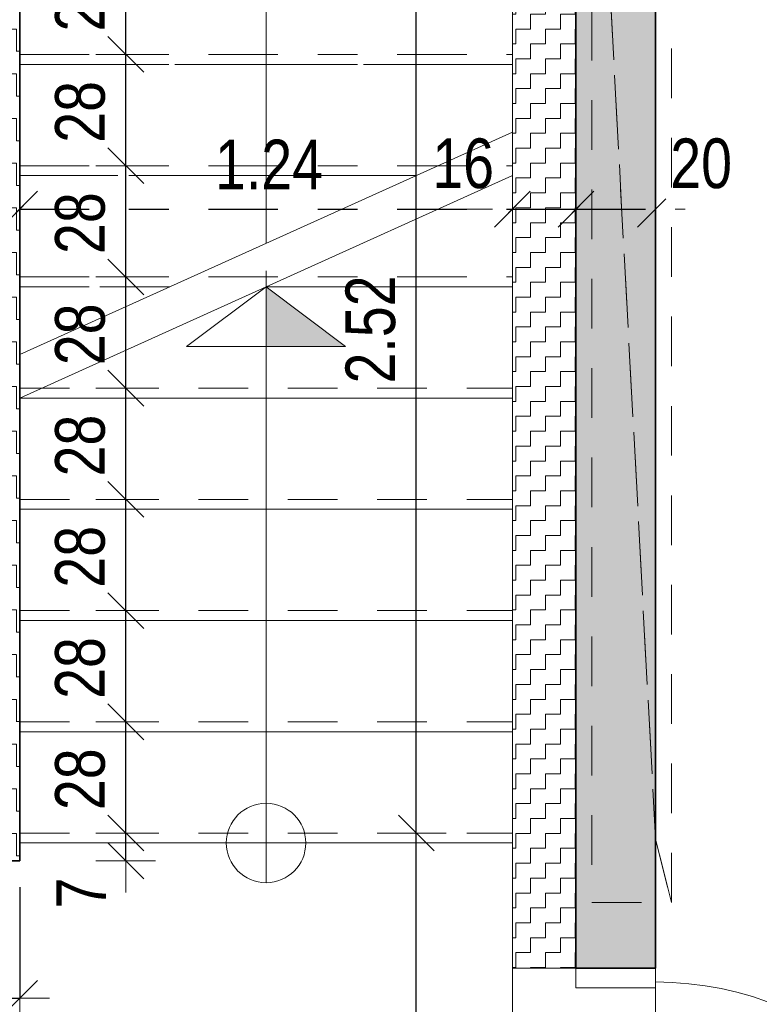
# Model space of a CAD drawing. Header units: metres. Extents: x -75 to 65, y -68 to 92.
# Tile 23 of 32: x 13.45 to 15.31, y 7.33 to 9.81. Entities that reach past the tile are written whole.
import ezdxf

# ---------------------------------------------------------------- set-up
doc = ezdxf.new("R2010")
doc.units = ezdxf.units.M
doc.header["$PDMODE"] = 65
for name, pattern in [('AUSGEZOGEN', [0]), ('STRICHLINIE_S4', [0.275, 0.175, -0.05, 0, -0.05]), ('VERDECKT2_S2', [0.165, 0.125, -0.04])]:
    doc.linetypes.add(name, pattern=pattern)
for name, color, linetype in [('XR$1$010 Aussenwände', 7, 'AUSGEZOGEN'), ('XR$1$010 Aussenwände Bauteilschraffuren', 7, 'AUSGEZOGEN'), ('XR$1$010 Aussenwände Schichttrennlinien', 7, 'AUSGEZOGEN'), ('XR$1$010 Türen', 7, 'AUSGEZOGEN'), ('XR$1$055 Treppen', 7, 'AUSGEZOGEN'), ('XR$1$056 Lift', 7, 'AUSGEZOGEN'), ('XR$1$065 Möbel Einrichtung', 7, 'AUSGEZOGEN'), ('XR$1$080 Raumdefinitionen Kontur', 7, 'AUSGEZOGEN'), ('XR$2$200 Schnittlinien', 7, 'AUSGEZOGEN')]:
    doc.layers.add(name, color=color, linetype=linetype)
doc.layers.add('XR$2$STANDARD_1', color=7, linetype='AUSGEZOGEN', lineweight=25)
doc.styles.add('ARIAL', font='ARIAL.TTF')
doc.dimstyles.new('DIMSTYLE_3', dxfattribs={"dimtxt": 0.125, "dimasz": 0.15, "dimexe": 0, "dimexo": 0, "dimgap": 0.0625, "dimtad": 2, "dimrnd": 0.005, "dimzin": 4, "dimdsep": 46, "dimtxsty": 'ARIAL', "dimblk1": 'ALL_ML_STRICH', "dimblk2": 'ALL_ML_STRICH', "dimsah": 1, "dimcen": 0, "dimclrd": 7, "dimclre": 7, "dimclrt": 7, "dimadec": 0, "dimazin": 0, "dimtfac": 1, "dimtdec": 0, "dimtix": 1, "dimtmove": 2, "dimatfit": 3, "dimfxl": 0, "dimtzin": 0, "dimlwd": 0, "dimlwe": 18, "dimarcsym": 0})
doc.dimstyles.new('DIMSTYLE_6', dxfattribs={"dimtxt": 0.125, "dimasz": 0.15, "dimexe": 0, "dimexo": 0, "dimgap": 0.0625, "dimtad": 2, "dimdec": 1, "dimlfac": 100, "dimrnd": 0.5, "dimzin": 4, "dimdsep": 46, "dimtxsty": 'ARIAL', "dimblk1": 'ALL_ML_STRICH', "dimblk2": 'ALL_ML_STRICH', "dimsah": 1, "dimcen": 0, "dimclrd": 7, "dimclre": 7, "dimclrt": 7, "dimadec": 0, "dimazin": 0, "dimtfac": 1, "dimtdec": 0, "dimtix": 1, "dimtmove": 2, "dimatfit": 3, "dimfxl": 0, "dimtzin": 0, "dimlwd": 0, "dimlwe": 18, "dimarcsym": 0})
doc.dimstyles.new('DIMSTYLE_7', dxfattribs={"dimtxt": 0.125, "dimasz": 0.15, "dimexe": 0, "dimexo": 0, "dimgap": 0.0625, "dimtad": 2, "dimdec": 1, "dimlfac": 100, "dimrnd": 0.5, "dimzin": 4, "dimdsep": 46, "dimtxsty": 'ARIAL', "dimblk1": 'ALL_ML_STRICH', "dimblk2": 'ALL_ML_STRICH', "dimsah": 1, "dimcen": 0, "dimclrd": 7, "dimclre": 7, "dimclrt": 7, "dimadec": 0, "dimazin": 0, "dimtfac": 1, "dimtdec": 0, "dimtix": 1, "dimtmove": 2, "dimatfit": 3, "dimfxl": 0, "dimtvp": 1.2, "dimtzin": 0, "dimlwd": 0, "dimlwe": 18, "dimarcsym": 0})
pattern_1 = [(0, (0.1125, 0.1125), (0.05625, 0.05625), [0.05625, -0.05625]), (90, (0.1125, 0.1125), (-0.05625, 0.05625), [0.05625, -0.05625])]

# ---------------------------------------------------------------- blocks, each defined once
blk = doc.blocks.new('ALL_ML_STRICH')
at = {"color": 0, "linetype": 'ByBlock', "lineweight": -2}
for p, q in [((0, -0.5), (0, 0.5)), ((-0.3, -0.3), (0.3, 0.3)), ((-1, 0), (0.5, 0))]:
    blk.add_line(p, q, dxfattribs=at)
blk = doc.blocks.new('*D89')
at = {"layer": 'DEFPOINTS', "color": 7, "linetype": 'AUSGEZOGEN', "lineweight": 18, "transparency": 33554687}
for p in [(14.5006, 7.7635), (14.4497, 6.2735), (14.5173, 6.2735)]:
    blk.add_point(p, dxfattribs=at)
at = {"layer": 'XR$2$STANDARD_1', "color": 7, "linetype": 'AUSGEZOGEN', "lineweight": -2, "transparency": 33554687}
for p, q in [((14.4497, 7.7635), (14.4497, 7.7635)), ((14.4497, 6.2735), (14.4497, 7.7635)), ((14.4497, 6.2735), (14.4497, 6.2735))]:
    blk.add_line(p, q, dxfattribs=at)
at = {"layer": 'XR$2$STANDARD_1', "color": 7, "linetype": 'AUSGEZOGEN', "lineweight": 18, "transparency": 33554687, "xscale": 0.15, "yscale": 0.15, "zscale": 0.15}
for p, rotation in [((14.4497, 7.7635), 90), ((14.4497, 6.2735), 270)]:
    blk.add_blockref('ALL_ML_STRICH', p, dxfattribs=dict(at, rotation=rotation))
at = {"layer": 'XR$2$STANDARD_1', "color": 7, "linetype": 'AUSGEZOGEN', "lineweight": 18, "transparency": 33554687, "insert": (14.3351, 7.0256), "char_height": 0.125, "width": 0.4, "attachment_point": 5, "rotation": 90, "style": 'ARIAL'}
blk.add_mtext('\\W0.80;\\A1;{\\A1;{1.49\\H0.082500;\\S^ ;}}', dxfattribs=at)
blk = doc.blocks.new('*D90')
at = {"layer": 'DEFPOINTS', "color": 7, "linetype": 'AUSGEZOGEN', "lineweight": 18, "transparency": 33554687}
for p in [(14.6747, 10.2835), (14.4497, 7.7635), (14.5006, 7.7635)]:
    blk.add_point(p, dxfattribs=at)
at = {"layer": 'XR$2$STANDARD_1', "color": 7, "linetype": 'AUSGEZOGEN', "lineweight": -2, "transparency": 33554687}
for p, q in [((14.4497, 10.2835), (14.4497, 10.2835)), ((14.4497, 7.7635), (14.4497, 10.2835)), ((14.4497, 7.7635), (14.4497, 7.7635))]:
    blk.add_line(p, q, dxfattribs=at)
at = {"layer": 'XR$2$STANDARD_1', "color": 7, "linetype": 'AUSGEZOGEN', "lineweight": 18, "transparency": 33554687, "xscale": 0.15, "yscale": 0.15, "zscale": 0.15}
for p, rotation in [((14.4497, 10.2835), 90), ((14.4497, 7.7635), 270)]:
    blk.add_blockref('ALL_ML_STRICH', p, dxfattribs=dict(at, rotation=rotation))
at = {"layer": 'XR$2$STANDARD_1', "color": 7, "linetype": 'AUSGEZOGEN', "lineweight": 18, "transparency": 33554687, "insert": (14.3351, 9.0312), "char_height": 0.125, "width": 0.4, "attachment_point": 5, "rotation": 90, "style": 'ARIAL'}
blk.add_mtext('\\W0.80;\\A1;{\\A1;{2.52\\H0.082500;\\S^ ;}}', dxfattribs=at)
blk = doc.blocks.new('*D104')
at = {"layer": 'DEFPOINTS', "color": 7, "linetype": 'AUSGEZOGEN', "lineweight": 18, "transparency": 33554687}
for p in [(12.8818, 7.5135), (13.4518, 7.3826), (12.8818, 7.3476)]:
    blk.add_point(p, dxfattribs=at)
at = {"layer": 'XR$2$STANDARD_1', "color": 7, "linetype": 'AUSGEZOGEN', "lineweight": -2, "transparency": 33554687}
for p, q in [((12.8818, 7.6274), (12.8818, 7.3476)), ((13.4518, 7.6274), (13.4518, 7.3476)), ((12.8818, 7.3476), (13.4518, 7.3476))]:
    blk.add_line(p, q, dxfattribs=at)
at = {"layer": 'XR$2$STANDARD_1', "color": 7, "linetype": 'AUSGEZOGEN', "lineweight": 18, "transparency": 33554687, "xscale": 0.15, "yscale": 0.15, "zscale": 0.15, "rotation": 180}
blk.add_blockref('ALL_ML_STRICH', (12.8818, 7.3476), dxfattribs=at)
at = {"layer": 'XR$2$STANDARD_1', "color": 7, "linetype": 'AUSGEZOGEN', "lineweight": 18, "transparency": 33554687, "xscale": 0.15, "yscale": 0.15, "zscale": 0.15}
blk.add_blockref('ALL_ML_STRICH', (13.4518, 7.3476), dxfattribs=at)
at = {"layer": 'XR$2$STANDARD_1', "color": 7, "linetype": 'AUSGEZOGEN', "lineweight": 18, "transparency": 33554687, "insert": (13.1622, 7.4622), "char_height": 0.125, "width": 0.4, "attachment_point": 5, "style": 'ARIAL'}
blk.add_mtext('\\W0.80;\\A1;{\\A1;{57\\H0.082500;\\S^ ;}}', dxfattribs=at)
blk = doc.blocks.new('*D177')
at = {"layer": 'DEFPOINTS', "color": 7, "linetype": 'STRICHLINIE_S4', "lineweight": 18, "transparency": 33554687}
for p in [(13.4518, 9.369), (13.2518, 9.334), (13.2518, 9.299)]:
    blk.add_point(p, dxfattribs=at)
at = {"layer": 'XR$2$STANDARD_1', "color": 7, "linetype": 'AUSGEZOGEN', "lineweight": -2, "transparency": 33554687}
for p, q in [((13.2518, 9.334), (13.2518, 9.334)), ((13.4518, 9.334), (13.4518, 9.334))]:
    blk.add_line(p, q, dxfattribs=at)
at = {"layer": 'XR$2$STANDARD_1', "color": 7, "linetype": 'STRICHLINIE_S4', "lineweight": -2, "transparency": 33554687}
blk.add_line((13.2518, 9.334), (13.4518, 9.334), dxfattribs=at)
at = {"layer": 'XR$2$STANDARD_1', "color": 7, "linetype": 'STRICHLINIE_S4', "lineweight": 18, "transparency": 33554687, "xscale": 0.15, "yscale": 0.15, "zscale": 0.15, "rotation": 180}
blk.add_blockref('ALL_ML_STRICH', (13.2518, 9.334), dxfattribs=at)
at = {"layer": 'XR$2$STANDARD_1', "color": 7, "linetype": 'STRICHLINIE_S4', "lineweight": 18, "transparency": 33554687, "xscale": 0.15, "yscale": 0.15, "zscale": 0.15}
blk.add_blockref('ALL_ML_STRICH', (13.4518, 9.334), dxfattribs=at)
at = {"layer": 'XR$2$STANDARD_1', "color": 7, "linetype": 'STRICHLINIE_S4', "lineweight": 18, "transparency": 33554687, "insert": (13.1281, 9.4486), "char_height": 0.125, "width": 0.4, "attachment_point": 5, "style": 'ARIAL'}
blk.add_mtext('\\W0.80;\\A1;{\\A1;{20\\H0.082500;\\S^ ;}}', dxfattribs=at)
blk = doc.blocks.new('*D178')
at = {"layer": 'DEFPOINTS', "color": 7, "linetype": 'STRICHLINIE_S4', "lineweight": 18, "transparency": 33554687}
for p in [(13.4518, 9.369), (14.6918, 9.369), (13.4518, 9.334)]:
    blk.add_point(p, dxfattribs=at)
at = {"layer": 'XR$2$STANDARD_1', "color": 7, "linetype": 'AUSGEZOGEN', "lineweight": -2, "transparency": 33554687}
for p, q in [((13.4518, 9.334), (13.4518, 9.334)), ((14.6918, 9.334), (14.6918, 9.334))]:
    blk.add_line(p, q, dxfattribs=at)
at = {"layer": 'XR$2$STANDARD_1', "color": 7, "linetype": 'STRICHLINIE_S4', "lineweight": -2, "transparency": 33554687}
blk.add_line((13.4518, 9.334), (14.6918, 9.334), dxfattribs=at)
at = {"layer": 'XR$2$STANDARD_1', "color": 7, "linetype": 'STRICHLINIE_S4', "lineweight": 18, "transparency": 33554687, "xscale": 0.15, "yscale": 0.15, "zscale": 0.15, "rotation": 180}
blk.add_blockref('ALL_ML_STRICH', (13.4518, 9.334), dxfattribs=at)
at = {"layer": 'XR$2$STANDARD_1', "color": 7, "linetype": 'STRICHLINIE_S4', "lineweight": 18, "transparency": 33554687, "xscale": 0.15, "yscale": 0.15, "zscale": 0.15}
blk.add_blockref('ALL_ML_STRICH', (14.6918, 9.334), dxfattribs=at)
at = {"layer": 'XR$2$STANDARD_1', "color": 7, "linetype": 'STRICHLINIE_S4', "lineweight": 18, "transparency": 33554687, "insert": (14.0792, 9.4465), "char_height": 0.125, "width": 0.4, "attachment_point": 5, "style": 'ARIAL'}
blk.add_mtext('\\W0.80;\\A1;{\\A1;{1.24\\H0.082500;\\S^ ;}}', dxfattribs=at)
blk = doc.blocks.new('*D179')
at = {"layer": 'DEFPOINTS', "color": 7, "linetype": 'STRICHLINIE_S4', "lineweight": 18, "transparency": 33554687}
for p in [(14.6918, 9.369), (14.8518, 9.369), (14.6918, 9.334)]:
    blk.add_point(p, dxfattribs=at)
at = {"layer": 'XR$2$STANDARD_1', "color": 7, "linetype": 'AUSGEZOGEN', "lineweight": -2, "transparency": 33554687}
for p, q in [((14.6918, 9.334), (14.6918, 9.334)), ((14.8518, 9.334), (14.8518, 9.334))]:
    blk.add_line(p, q, dxfattribs=at)
at = {"layer": 'XR$2$STANDARD_1', "color": 7, "linetype": 'STRICHLINIE_S4', "lineweight": -2, "transparency": 33554687}
blk.add_line((14.6918, 9.334), (14.8518, 9.334), dxfattribs=at)
at = {"layer": 'XR$2$STANDARD_1', "color": 7, "linetype": 'STRICHLINIE_S4', "lineweight": 18, "transparency": 33554687, "xscale": 0.15, "yscale": 0.15, "zscale": 0.15, "rotation": 180}
blk.add_blockref('ALL_ML_STRICH', (14.6918, 9.334), dxfattribs=at)
at = {"layer": 'XR$2$STANDARD_1', "color": 7, "linetype": 'STRICHLINIE_S4', "lineweight": 18, "transparency": 33554687, "xscale": 0.15, "yscale": 0.15, "zscale": 0.15}
blk.add_blockref('ALL_ML_STRICH', (14.8518, 9.334), dxfattribs=at)
at = {"layer": 'XR$2$STANDARD_1', "color": 7, "linetype": 'STRICHLINIE_S4', "lineweight": 18, "transparency": 33554687, "insert": (14.5678, 9.4486), "char_height": 0.125, "width": 0.4, "attachment_point": 5, "style": 'ARIAL'}
blk.add_mtext('\\W0.80;\\A1;{\\A1;{16\\H0.082500;\\S^ ;}}', dxfattribs=at)
blk = doc.blocks.new('*D180')
at = {"layer": 'DEFPOINTS', "color": 7, "linetype": 'STRICHLINIE_S4', "lineweight": 18, "transparency": 33554687}
for p in [(14.8518, 9.369), (15.0518, 9.3569), (14.8518, 9.334)]:
    blk.add_point(p, dxfattribs=at)
at = {"layer": 'XR$2$STANDARD_1', "color": 7, "linetype": 'AUSGEZOGEN', "lineweight": -2, "transparency": 33554687}
for p, q in [((14.8518, 9.334), (14.8518, 9.334)), ((15.0518, 9.334), (15.0518, 9.334))]:
    blk.add_line(p, q, dxfattribs=at)
at = {"layer": 'XR$2$STANDARD_1', "color": 7, "linetype": 'STRICHLINIE_S4', "lineweight": -2, "transparency": 33554687}
blk.add_line((14.8518, 9.334), (15.0518, 9.334), dxfattribs=at)
at = {"layer": 'XR$2$STANDARD_1', "color": 7, "linetype": 'STRICHLINIE_S4', "lineweight": 18, "transparency": 33554687, "xscale": 0.15, "yscale": 0.15, "zscale": 0.15, "rotation": 180}
blk.add_blockref('ALL_ML_STRICH', (14.8518, 9.334), dxfattribs=at)
at = {"layer": 'XR$2$STANDARD_1', "color": 7, "linetype": 'STRICHLINIE_S4', "lineweight": 18, "transparency": 33554687, "xscale": 0.15, "yscale": 0.15, "zscale": 0.15}
blk.add_blockref('ALL_ML_STRICH', (15.0518, 9.334), dxfattribs=at)
at = {"layer": 'XR$2$STANDARD_1', "color": 7, "linetype": 'STRICHLINIE_S4', "lineweight": 18, "transparency": 33554687, "insert": (15.1668, 9.4486), "char_height": 0.125, "width": 0.4, "attachment_point": 5, "style": 'ARIAL'}
blk.add_mtext('\\W0.80;\\A1;{\\A1;{20\\H0.082500;\\S^ ;}}', dxfattribs=at)
blk = doc.blocks.new('*D181')
at = {"layer": 'DEFPOINTS', "color": 7, "linetype": 'AUSGEZOGEN', "lineweight": 18, "transparency": 33554687}
for p in [(13.743, 7.7635), (13.7188, 7.6935), (13.743, 7.6935)]:
    blk.add_point(p, dxfattribs=at)
at = {"layer": 'XR$2$STANDARD_1', "color": 7, "linetype": 'AUSGEZOGEN', "lineweight": -2, "transparency": 33554687}
for p, q in [((13.7188, 7.7635), (13.7188, 7.7635)), ((13.7188, 7.6935), (13.7188, 7.7635)), ((13.7188, 7.6935), (13.7188, 7.6935))]:
    blk.add_line(p, q, dxfattribs=at)
at = {"layer": 'XR$2$STANDARD_1', "color": 7, "linetype": 'AUSGEZOGEN', "lineweight": 18, "transparency": 33554687, "xscale": 0.15, "yscale": 0.15, "zscale": 0.15}
for p, rotation in [((13.7188, 7.6935), 270), ((13.7188, 7.7635), 90)]:
    blk.add_blockref('ALL_ML_STRICH', p, dxfattribs=dict(at, rotation=rotation))
at = {"layer": 'XR$2$STANDARD_1', "color": 7, "linetype": 'AUSGEZOGEN', "lineweight": 18, "transparency": 33554687, "insert": (13.6063, 7.6122), "char_height": 0.125, "width": 0.3, "attachment_point": 5, "rotation": 90, "style": 'ARIAL'}
blk.add_mtext('\\W0.80;\\A1;{\\A1;{7\\H0.082500;\\S^ ;}}', dxfattribs=at)
blk = doc.blocks.new('*D182')
at = {"layer": 'DEFPOINTS', "color": 7, "linetype": 'AUSGEZOGEN', "lineweight": 18, "transparency": 33554687}
for p in [(13.7188, 8.0435), (13.7188, 7.7635), (13.743, 7.7635)]:
    blk.add_point(p, dxfattribs=at)
at = {"layer": 'XR$2$STANDARD_1', "color": 7, "linetype": 'AUSGEZOGEN', "lineweight": -2, "transparency": 33554687}
for p, q in [((13.7188, 8.0435), (13.7188, 8.0435)), ((13.7188, 7.7635), (13.7188, 8.0435)), ((13.7188, 7.7635), (13.7188, 7.7635))]:
    blk.add_line(p, q, dxfattribs=at)
at = {"layer": 'XR$2$STANDARD_1', "color": 7, "linetype": 'AUSGEZOGEN', "lineweight": 18, "transparency": 33554687, "xscale": 0.15, "yscale": 0.15, "zscale": 0.15}
for p, rotation in [((13.7188, 8.0435), 90), ((13.7188, 7.7635), 270)]:
    blk.add_blockref('ALL_ML_STRICH', p, dxfattribs=dict(at, rotation=rotation))
at = {"layer": 'XR$2$STANDARD_1', "color": 7, "linetype": 'AUSGEZOGEN', "lineweight": 18, "transparency": 33554687, "insert": (13.6042, 7.8989), "char_height": 0.125, "width": 0.4, "attachment_point": 5, "rotation": 90, "style": 'ARIAL'}
blk.add_mtext('\\W0.80;\\A1;{\\A1;{28\\H0.082500;\\S^ ;}}', dxfattribs=at)
blk = doc.blocks.new('*D183')
at = {"layer": 'DEFPOINTS', "color": 7, "linetype": 'AUSGEZOGEN', "lineweight": 18, "transparency": 33554687}
for p in [(13.743, 8.3235), (13.7188, 8.0435), (13.7188, 8.0435)]:
    blk.add_point(p, dxfattribs=at)
at = {"layer": 'XR$2$STANDARD_1', "color": 7, "linetype": 'AUSGEZOGEN', "lineweight": -2, "transparency": 33554687}
for p, q in [((13.7188, 8.3235), (13.7188, 8.3235)), ((13.7188, 8.0435), (13.7188, 8.3235)), ((13.7188, 8.0435), (13.7188, 8.0435))]:
    blk.add_line(p, q, dxfattribs=at)
at = {"layer": 'XR$2$STANDARD_1', "color": 7, "linetype": 'AUSGEZOGEN', "lineweight": 18, "transparency": 33554687, "xscale": 0.15, "yscale": 0.15, "zscale": 0.15}
for p, rotation in [((13.7188, 8.3235), 90), ((13.7188, 8.0435), 270)]:
    blk.add_blockref('ALL_ML_STRICH', p, dxfattribs=dict(at, rotation=rotation))
at = {"layer": 'XR$2$STANDARD_1', "color": 7, "linetype": 'AUSGEZOGEN', "lineweight": 18, "transparency": 33554687, "insert": (13.6042, 8.1789), "char_height": 0.125, "width": 0.4, "attachment_point": 5, "rotation": 90, "style": 'ARIAL'}
blk.add_mtext('\\W0.80;\\A1;{\\A1;{28\\H0.082500;\\S^ ;}}', dxfattribs=at)
blk = doc.blocks.new('*D184')
at = {"layer": 'DEFPOINTS', "color": 7, "linetype": 'AUSGEZOGEN', "lineweight": 18, "transparency": 33554687}
for p in [(13.7869, 8.6035), (13.7188, 8.3235), (13.743, 8.3235)]:
    blk.add_point(p, dxfattribs=at)
at = {"layer": 'XR$2$STANDARD_1', "color": 7, "linetype": 'AUSGEZOGEN', "lineweight": -2, "transparency": 33554687}
for p, q in [((13.7188, 8.6035), (13.7188, 8.6035)), ((13.7188, 8.3235), (13.7188, 8.6035)), ((13.7188, 8.3235), (13.7188, 8.3235))]:
    blk.add_line(p, q, dxfattribs=at)
at = {"layer": 'XR$2$STANDARD_1', "color": 7, "linetype": 'AUSGEZOGEN', "lineweight": 18, "transparency": 33554687, "xscale": 0.15, "yscale": 0.15, "zscale": 0.15}
for p, rotation in [((13.7188, 8.6035), 90), ((13.7188, 8.3235), 270)]:
    blk.add_blockref('ALL_ML_STRICH', p, dxfattribs=dict(at, rotation=rotation))
at = {"layer": 'XR$2$STANDARD_1', "color": 7, "linetype": 'AUSGEZOGEN', "lineweight": 18, "transparency": 33554687, "insert": (13.6042, 8.4589), "char_height": 0.125, "width": 0.4, "attachment_point": 5, "rotation": 90, "style": 'ARIAL'}
blk.add_mtext('\\W0.80;\\A1;{\\A1;{28\\H0.082500;\\S^ ;}}', dxfattribs=at)
blk = doc.blocks.new('*D185')
at = {"layer": 'DEFPOINTS', "color": 7, "linetype": 'AUSGEZOGEN', "lineweight": 18, "transparency": 33554687}
for p in [(13.7188, 8.8835), (13.7188, 8.6035), (13.7869, 8.6035)]:
    blk.add_point(p, dxfattribs=at)
at = {"layer": 'XR$2$STANDARD_1', "color": 7, "linetype": 'AUSGEZOGEN', "lineweight": -2, "transparency": 33554687}
for p, q in [((13.7188, 8.8835), (13.7188, 8.8835)), ((13.7188, 8.6035), (13.7188, 8.8835)), ((13.7188, 8.6035), (13.7188, 8.6035))]:
    blk.add_line(p, q, dxfattribs=at)
at = {"layer": 'XR$2$STANDARD_1', "color": 7, "linetype": 'AUSGEZOGEN', "lineweight": 18, "transparency": 33554687, "xscale": 0.15, "yscale": 0.15, "zscale": 0.15}
for p, rotation in [((13.7188, 8.8835), 90), ((13.7188, 8.6035), 270)]:
    blk.add_blockref('ALL_ML_STRICH', p, dxfattribs=dict(at, rotation=rotation))
at = {"layer": 'XR$2$STANDARD_1', "color": 7, "linetype": 'AUSGEZOGEN', "lineweight": 18, "transparency": 33554687, "insert": (13.6042, 8.7389), "char_height": 0.125, "width": 0.4, "attachment_point": 5, "rotation": 90, "style": 'ARIAL'}
blk.add_mtext('\\W0.80;\\A1;{\\A1;{28\\H0.082500;\\S^ ;}}', dxfattribs=at)
blk = doc.blocks.new('*D186')
at = {"layer": 'DEFPOINTS', "color": 7, "linetype": 'AUSGEZOGEN', "lineweight": 18, "transparency": 33554687}
for p in [(13.6999, 9.1635), (13.7188, 8.8835), (13.7188, 8.8835)]:
    blk.add_point(p, dxfattribs=at)
at = {"layer": 'XR$2$STANDARD_1', "color": 7, "linetype": 'AUSGEZOGEN', "lineweight": -2, "transparency": 33554687}
for p, q in [((13.7188, 9.1635), (13.7188, 9.1635)), ((13.7188, 8.8835), (13.7188, 9.1635)), ((13.7188, 8.8835), (13.7188, 8.8835))]:
    blk.add_line(p, q, dxfattribs=at)
at = {"layer": 'XR$2$STANDARD_1', "color": 7, "linetype": 'AUSGEZOGEN', "lineweight": 18, "transparency": 33554687, "xscale": 0.15, "yscale": 0.15, "zscale": 0.15}
for p, rotation in [((13.7188, 9.1635), 90), ((13.7188, 8.8835), 270)]:
    blk.add_blockref('ALL_ML_STRICH', p, dxfattribs=dict(at, rotation=rotation))
at = {"layer": 'XR$2$STANDARD_1', "color": 7, "linetype": 'AUSGEZOGEN', "lineweight": 18, "transparency": 33554687, "insert": (13.6042, 9.0189), "char_height": 0.125, "width": 0.4, "attachment_point": 5, "rotation": 90, "style": 'ARIAL'}
blk.add_mtext('\\W0.80;\\A1;{\\A1;{28\\H0.082500;\\S^ ;}}', dxfattribs=at)
blk = doc.blocks.new('*D187')
at = {"layer": 'DEFPOINTS', "color": 7, "linetype": 'AUSGEZOGEN', "lineweight": 18, "transparency": 33554687}
for p in [(13.7538, 9.4435), (13.6999, 9.1635), (13.7188, 9.1635)]:
    blk.add_point(p, dxfattribs=at)
at = {"layer": 'XR$2$STANDARD_1', "color": 7, "linetype": 'AUSGEZOGEN', "lineweight": -2, "transparency": 33554687}
for p, q in [((13.7188, 9.4435), (13.7188, 9.4435)), ((13.7188, 9.1635), (13.7188, 9.4435)), ((13.7188, 9.1635), (13.7188, 9.1635))]:
    blk.add_line(p, q, dxfattribs=at)
at = {"layer": 'XR$2$STANDARD_1', "color": 7, "linetype": 'AUSGEZOGEN', "lineweight": 18, "transparency": 33554687, "xscale": 0.15, "yscale": 0.15, "zscale": 0.15}
for p, rotation in [((13.7188, 9.4435), 90), ((13.7188, 9.1635), 270)]:
    blk.add_blockref('ALL_ML_STRICH', p, dxfattribs=dict(at, rotation=rotation))
at = {"layer": 'XR$2$STANDARD_1', "color": 7, "linetype": 'AUSGEZOGEN', "lineweight": 18, "transparency": 33554687, "insert": (13.6042, 9.2989), "char_height": 0.125, "width": 0.4, "attachment_point": 5, "rotation": 90, "style": 'ARIAL'}
blk.add_mtext('\\W0.80;\\A1;{\\A1;{28\\H0.082500;\\S^ ;}}', dxfattribs=at)
blk = doc.blocks.new('*D188')
at = {"layer": 'DEFPOINTS', "color": 7, "linetype": 'AUSGEZOGEN', "lineweight": 18, "transparency": 33554687}
for p in [(13.7639, 9.7235), (13.7188, 9.4435), (13.7538, 9.4435)]:
    blk.add_point(p, dxfattribs=at)
at = {"layer": 'XR$2$STANDARD_1', "color": 7, "linetype": 'AUSGEZOGEN', "lineweight": -2, "transparency": 33554687}
for p, q in [((13.7188, 9.7235), (13.7188, 9.7235)), ((13.7188, 9.4435), (13.7188, 9.7235)), ((13.7188, 9.4435), (13.7188, 9.4435))]:
    blk.add_line(p, q, dxfattribs=at)
at = {"layer": 'XR$2$STANDARD_1', "color": 7, "linetype": 'AUSGEZOGEN', "lineweight": 18, "transparency": 33554687, "xscale": 0.15, "yscale": 0.15, "zscale": 0.15}
for p, rotation in [((13.7188, 9.7235), 90), ((13.7188, 9.4435), 270)]:
    blk.add_blockref('ALL_ML_STRICH', p, dxfattribs=dict(at, rotation=rotation))
at = {"layer": 'XR$2$STANDARD_1', "color": 7, "linetype": 'AUSGEZOGEN', "lineweight": 18, "transparency": 33554687, "insert": (13.6042, 9.5789), "char_height": 0.125, "width": 0.4, "attachment_point": 5, "rotation": 90, "style": 'ARIAL'}
blk.add_mtext('\\W0.80;\\A1;{\\A1;{28\\H0.082500;\\S^ ;}}', dxfattribs=at)
blk = doc.blocks.new('*D189')
at = {"layer": 'DEFPOINTS', "color": 7, "linetype": 'AUSGEZOGEN', "lineweight": 18, "transparency": 33554687}
for p in [(13.7538, 10.0035), (13.7188, 9.7235), (13.7639, 9.7235)]:
    blk.add_point(p, dxfattribs=at)
at = {"layer": 'XR$2$STANDARD_1', "color": 7, "linetype": 'AUSGEZOGEN', "lineweight": -2, "transparency": 33554687}
for p, q in [((13.7188, 10.0035), (13.7188, 10.0035)), ((13.7188, 9.7235), (13.7188, 10.0035)), ((13.7188, 9.7235), (13.7188, 9.7235))]:
    blk.add_line(p, q, dxfattribs=at)
at = {"layer": 'XR$2$STANDARD_1', "color": 7, "linetype": 'AUSGEZOGEN', "lineweight": 18, "transparency": 33554687, "xscale": 0.15, "yscale": 0.15, "zscale": 0.15}
for p, rotation in [((13.7188, 10.0035), 90), ((13.7188, 9.7235), 270)]:
    blk.add_blockref('ALL_ML_STRICH', p, dxfattribs=dict(at, rotation=rotation))
at = {"layer": 'XR$2$STANDARD_1', "color": 7, "linetype": 'AUSGEZOGEN', "lineweight": 18, "transparency": 33554687, "insert": (13.6042, 9.8589), "char_height": 0.125, "width": 0.4, "attachment_point": 5, "rotation": 90, "style": 'ARIAL'}
blk.add_mtext('\\W0.80;\\A1;{\\A1;{28\\H0.082500;\\S^ ;}}', dxfattribs=at)

msp = doc.modelspace()

# ---------------------------------------------------------------- hatches: boundary and pattern name
at = {"layer": 'XR$1$010 Aussenwände Bauteilschraffuren', "linetype": 'AUSGEZOGEN', "lineweight": 13, "transparency": 33554687}
h = msp.add_hatch(dxfattribs=at)
h.set_pattern_fill('MUSTER', scale=0.05625, style=0, pattern_type=2)
h.set_pattern_definition(pattern_1)
h.paths.add_polyline_path([(10.0518, 10.8257), (10.0713, 10.8035), (14.8323, 10.8035), (14.8518, 10.8257), (14.8518, 7.4235), (15.0518, 7.4235), (15.0518, 10.8035), (15.9518, 10.8035), (15.9518, 11.0535), (15.0518, 11.0535), (15.0518, 11.0535), (1.9918, 11.0535), (1.9918, 7.2135), (2.2418, 7.2135), (2.2418, 10.8035), (9.8518, 10.8035), (9.8518, 6.0735), (11.7518, 6.0735), (11.7518, 6.2735), (10.0518, 6.2735)], flags=0)
h = msp.add_hatch(dxfattribs=at)
h.set_pattern_fill('MUSTER', scale=0.0375, angle=90, style=0, pattern_type=2)
h.set_pattern_definition([(90, (-0.075, 0.075), (-0.0375, 0.0375), [0.0375, -0.0375]), (180, (-0.075, 0.075), (-0.0375, -0.0375), [0.0375, -0.0375])])
h.paths.add_polyline_path([(14.6918, 10.6435), (14.6918, 7.4235), (14.8518, 7.4235), (14.8518, 10.6435)], flags=0)
h = msp.add_hatch(dxfattribs=at)
h.set_pattern_fill('MUSTER', scale=0.05625, style=0, pattern_type=2)
h.set_pattern_definition(pattern_1)
h.paths.add_polyline_path([(13.2518, 9.8235), (13.2518, 7.8935), (13.4518, 7.8935), (13.4518, 9.8235)], flags=0)
h = msp.add_hatch(dxfattribs=at)
h.set_pattern_fill('MUSTER', scale=0.05625, style=0, pattern_type=2)
h.set_pattern_definition(pattern_1)
h.paths.add_polyline_path([(13.2518, 7.8935), (13.4518, 7.6935), (13.4518, 7.8935)], flags=0)
h = msp.add_hatch(dxfattribs=at)
h.set_pattern_fill('MUSTER', scale=0.05625, style=0, pattern_type=2)
h.set_pattern_definition(pattern_1)
h.paths.add_polyline_path([(13.2518, 7.6935), (13.4518, 7.6935), (13.2518, 7.8935)], flags=0)
at = {"layer": 'XR$1$055 Treppen', "linetype": 'AUSGEZOGEN', "lineweight": 13, "true_color": 0x202020, "transparency": 33554687}
msp.add_hatch(color=250, dxfattribs=at).paths.add_polyline_path([(14.0718, 9.1385), (14.0718, 8.9885), (14.2718, 8.9885)])

# ---------------------------------------------------------------- linework, layer by layer
at = {"layer": 'XR$1$010 Aussenwände', "color": 7, "linetype": 'AUSGEZOGEN', "lineweight": 35, "transparency": 33554687}
for p, q in [((15.0518, 7.4235), (15.0518, 10.8035)), ((13.4518, 7.8935), (13.4518, 10.0235)), ((13.4518, 7.6935), (13.4518, 7.8935)), ((12.8818, 7.6935), (13.4518, 7.6935)), ((14.8518, 7.4235), (15.0518, 7.4235)), ((15.0518, 7.4235), (14.8518, 7.4235))]:
    msp.add_line(p, q, dxfattribs=at)
at = {"layer": 'XR$1$010 Aussenwände', "color": 7, "linetype": 'AUSGEZOGEN', "lineweight": 18, "transparency": 33554687}
for p, q in [((14.6918, 10.6435), (14.6918, 7.4235)), ((14.6918, 7.4235), (14.8518, 7.4235))]:
    msp.add_line(p, q, dxfattribs=at)
at = {"layer": 'XR$1$010 Aussenwände', "color": 7, "linetype": 'STRICHLINIE_S4', "lineweight": 18, "transparency": 33554687}
for p, q in [((13.4518, 9.7235), (14.6918, 9.7235)), ((13.4518, 9.4435), (14.6918, 9.4435))]:
    msp.add_line(p, q, dxfattribs=at)
at = {"layer": 'XR$1$010 Aussenwände', "color": 7, "linetype": 'STRICHLINIE_S4', "lineweight": 13, "transparency": 33554687}
msp.add_line((13.4518, 9.1635), (14.6918, 9.1635), dxfattribs=at)
at = {"layer": 'XR$1$010 Aussenwände', "color": 7, "linetype": 'VERDECKT2_S2', "lineweight": 13, "transparency": 33554687}
for p, q in [((13.4518, 8.8835), (14.6918, 8.8835)), ((13.4518, 8.6035), (14.6918, 8.6035)), ((13.4518, 8.3235), (14.6918, 8.3235)), ((13.4518, 8.0435), (14.6918, 8.0435)), ((13.4518, 7.7635), (14.6918, 7.7635))]:
    msp.add_line(p, q, dxfattribs=at)
at = {"layer": 'XR$1$010 Aussenwände Schichttrennlinien', "color": 7, "linetype": 'AUSGEZOGEN', "lineweight": 35, "transparency": 33554687}
msp.add_line((14.8518, 10.6435), (14.8518, 7.4235), dxfattribs=at)
at = {"layer": 'XR$1$010 Türen', "color": 7, "linetype": 'AUSGEZOGEN', "lineweight": 13, "transparency": 33554687}
for p, q in [((14.8518, 7.4235), (14.8518, 7.3735)), ((15.0518, 7.4235), (14.8518, 7.4235)), ((15.0518, 7.3735), (15.0518, 7.4235)), ((14.8518, 7.3735), (15.0518, 7.3735))]:
    msp.add_line(p, q, dxfattribs=at)
at = {"layer": 'XR$1$010 Türen', "color": 7, "linetype": 'AUSGEZOGEN', "lineweight": 35, "transparency": 33554687}
msp.add_line((15.0518, 7.4235), (14.8518, 7.4235), dxfattribs=at)
msp.add_line((15.0518, 7.4235), (14.8518, 7.4235), dxfattribs=at)
at = {"layer": 'XR$1$010 Türen', "color": 7, "linetype": 'AUSGEZOGEN', "lineweight": 13, "transparency": 33554687}
msp.add_arc((15.0518, 6.5685), 0.82, 0, 90, dxfattribs=at)
at = {"layer": 'XR$1$055 Treppen', "color": 7, "linetype": 'AUSGEZOGEN', "lineweight": 18, "transparency": 33554687}
for p, q in [((13.4518, 9.9785), (13.4518, 9.6985)), ((14.0718, 9.2482), (14.0718, 9.9785)), ((14.6918, 9.6985), (14.6918, 9.9785)), ((13.4518, 9.6985), (13.4518, 9.4185)), ((14.6918, 9.5282), (14.6918, 9.6985)), ((13.4518, 9.4185), (13.4518, 9.1385)), ((14.6918, 9.1385), (14.6918, 9.4185)), ((14.0718, 9.1385), (13.8718, 8.9885)), ((14.0718, 8.0185), (14.0718, 9.1385)), ((14.0718, 8.9885), (14.0718, 9.1385)), ((14.0718, 9.1385), (14.0718, 8.9885)), ((14.2718, 8.9885), (14.0718, 9.1385)), ((14.6918, 8.8585), (14.6918, 9.1385)), ((13.8718, 8.9885), (14.0718, 8.9885)), ((14.0718, 8.9885), (14.2718, 8.9885)), ((13.4518, 8.8585), (13.4518, 8.5785)), ((14.6918, 8.5785), (14.6918, 8.8585)), ((13.4518, 8.5785), (13.4518, 8.2985)), ((14.6918, 8.2985), (14.6918, 8.5785)), ((13.4518, 8.2985), (13.4518, 8.0185)), ((14.6918, 8.0185), (14.6918, 8.2985)), ((13.4518, 8.0185), (13.4518, 7.7385)), ((14.0718, 7.7385), (14.0718, 8.0185)), ((14.6918, 7.7385), (14.6918, 8.0185)), ((14.0718, 7.6385), (14.0718, 7.8385)), ((13.9718, 7.7385), (14.1718, 7.7385))]:
    msp.add_line(p, q, dxfattribs=at)
at = {"layer": 'XR$1$055 Treppen', "color": 7, "linetype": 'STRICHLINIE_S4', "lineweight": 18, "transparency": 33554687}
for p, q in [((14.6918, 9.6985), (13.4518, 9.6985)), ((13.4518, 9.6985), (14.6918, 9.6985)), ((14.4488, 9.4185), (13.4518, 9.4185)), ((13.4518, 9.4185), (14.4488, 9.4185)), ((13.8288, 9.1385), (13.4518, 9.1385)), ((13.4518, 9.1385), (13.8288, 9.1385))]:
    msp.add_line(p, q, dxfattribs=at)
at = {"layer": 'XR$1$055 Treppen', "color": 7, "linetype": 'AUSGEZOGEN', "lineweight": 13, "transparency": 33554687}
for p, q in [((13.4518, 8.9682), (14.6918, 9.5282)), ((13.4518, 8.8585), (14.6918, 9.4185)), ((14.6918, 9.1385), (14.0718, 9.1385)), ((14.0718, 9.1385), (14.6918, 9.1385)), ((14.6918, 8.8585), (13.4518, 8.8585)), ((13.4518, 8.8585), (14.6918, 8.8585)), ((14.6918, 8.5785), (13.4518, 8.5785)), ((13.4518, 8.5785), (14.6918, 8.5785)), ((14.6918, 8.2985), (13.4518, 8.2985)), ((13.4518, 8.2985), (14.6918, 8.2985)), ((14.6918, 8.0185), (13.4518, 8.0185)), ((13.4518, 8.0185), (14.6918, 8.0185)), ((13.4518, 7.7385), (14.6918, 7.7385))]:
    msp.add_line(p, q, dxfattribs=at)
at = {"layer": 'XR$1$055 Treppen', "color": 7, "linetype": 'AUSGEZOGEN', "lineweight": 18, "transparency": 33554687}
for start, end in [(0, 180), (180, 0)]:
    msp.add_arc((14.0718, 7.7385), 0.1, start, end, dxfattribs=at)
at = {"layer": 'XR$1$056 Lift', "color": 7, "linetype": 'AUSGEZOGEN', "lineweight": 18, "transparency": 33554687}
msp.add_line((15.0518, 6.5335), (15.0518, 7.3735), dxfattribs=at)
at = {"layer": 'XR$1$065 Möbel Einrichtung', "color": 212, "linetype": 'VERDECKT2_S2', "lineweight": 13, "transparency": 33554687}
for p, q in [((14.8918, 10.7335), (15.052, 7.7487)), ((14.8918, 10.7335), (14.8918, 7.5885)), ((15.052, 7.7487), (14.8918, 10.7335)), ((15.0918, 7.5885), (15.0918, 10.7335)), ((15.052, 7.7487), (15.0918, 7.5885)), ((15.0918, 7.5885), (15.052, 7.7487)), ((14.8918, 7.5885), (15.0918, 7.5885))]:
    msp.add_line(p, q, dxfattribs=at)
at = {"layer": 'XR$1$080 Raumdefinitionen Kontur', "color": 51, "linetype": 'AUSGEZOGEN', "lineweight": 13, "transparency": 33554687}
for p, q in [((15.0518, 10.8035), (15.0518, 6.2235)), ((14.6918, 6.4335), (14.6918, 10.6435))]:
    msp.add_line(p, q, dxfattribs=at)
at = {"layer": 'XR$2$200 Schnittlinien', "color": 7, "linetype": 'STRICHLINIE_S4', "lineweight": 13, "transparency": 33554687}
msp.add_line((14.0718, 13.7291), (14.0718, 9.1205), dxfattribs=at)

# ---------------------------------------------------------------- dimensions: what is measured, and where the dimension line sits
at = {"layer": 'XR$2$STANDARD_1', "color": 7, "linetype": 'AUSGEZOGEN', "lineweight": 18, "transparency": 33554687}
for base, p1, p2, dimstyle, picture, middle in [((14.4497, 10.2835), (14.4497, 7.7635), (14.4497, 10.2835), 'DIMSTYLE_3', '*D90', (14.3351, 9.0312)), ((13.7188, 10.0035), (13.7188, 9.7235), (13.7188, 10.0035), 'DIMSTYLE_7', '*D189', (13.6042, 9.8589)), ((13.7188, 9.7235), (13.7188, 9.4435), (13.7188, 9.7235), 'DIMSTYLE_7', '*D188', (13.6042, 9.5789)), ((13.7188, 9.4435), (13.7188, 9.1635), (13.7188, 9.4435), 'DIMSTYLE_7', '*D187', (13.6042, 9.2989)), ((13.7188, 9.1635), (13.7188, 8.8835), (13.7188, 9.1635), 'DIMSTYLE_7', '*D186', (13.6042, 9.0189)), ((13.7188, 8.8835), (13.7188, 8.6035), (13.7188, 8.8835), 'DIMSTYLE_7', '*D185', (13.6042, 8.7389)), ((13.7188, 8.6035), (13.7188, 8.3235), (13.7188, 8.6035), 'DIMSTYLE_7', '*D184', (13.6042, 8.4589)), ((13.7188, 8.3235), (13.7188, 8.0435), (13.7188, 8.3235), 'DIMSTYLE_7', '*D183', (13.6042, 8.1789)), ((13.7188, 8.0435), (13.7188, 7.7635), (13.7188, 8.0435), 'DIMSTYLE_7', '*D182', (13.6042, 7.8989)), ((13.7188, 7.7635), (13.7188, 7.6935), (13.7188, 7.7635), 'DIMSTYLE_7', '*D181', (13.6063, 7.6122)), ((14.4497, 7.7635), (14.4497, 6.2735), (14.4497, 7.7635), 'DIMSTYLE_3', '*D89', (14.3351, 7.0256))]:
    dim = msp.add_linear_dim(base=base, p1=p1, p2=p2, angle=90, dimstyle=dimstyle, override={"dimpost": '<>', "dimclrd": 7, "dimclre": 7, "dimclrt": 7, "dimlwd": 0, "dimlwe": 18}, dxfattribs=at)
    dim.commit()
    dim.dimension.update_dxf_attribs({"geometry": picture, "text_midpoint": middle, "dimtype": 160})
at = {"layer": 'XR$2$STANDARD_1', "color": 7, "linetype": 'STRICHLINIE_S4', "lineweight": 18, "transparency": 33554687}
for base, p1, p2, dimstyle, picture, middle in [((13.4518, 9.334), (13.2518, 9.334), (13.4518, 9.334), 'DIMSTYLE_7', '*D177', (13.1281, 9.4486)), ((14.6918, 9.334), (13.4518, 9.334), (14.6918, 9.334), 'DIMSTYLE_3', '*D178', (14.0792, 9.4465)), ((14.8518, 9.334), (14.6918, 9.334), (14.8518, 9.334), 'DIMSTYLE_7', '*D179', (14.5678, 9.4486)), ((15.0518, 9.334), (14.8518, 9.334), (15.0518, 9.334), 'DIMSTYLE_7', '*D180', (15.1668, 9.4486))]:
    dim = msp.add_linear_dim(base=base, p1=p1, p2=p2, dimstyle=dimstyle, override={"dimpost": '<>', "dimclrd": 7, "dimclre": 7, "dimclrt": 7, "dimlwd": 0, "dimlwe": 18}, dxfattribs=at)
    dim.commit()
    dim.dimension.update_dxf_attribs({"geometry": picture, "text_midpoint": middle, "dimtype": 160})
at = {"layer": 'XR$2$STANDARD_1', "color": 7, "linetype": 'AUSGEZOGEN', "lineweight": 18, "transparency": 33554687}
dim = msp.add_linear_dim(base=(13.4518, 7.3476), p1=(12.8818, 7.6274), p2=(13.4518, 7.6274), dimstyle='DIMSTYLE_6', override={"dimpost": '<>', "dimclrd": 7, "dimclre": 7, "dimclrt": 7, "dimlwd": 0, "dimlwe": 18}, dxfattribs=at)
dim.commit()
dim.dimension.update_dxf_attribs({"geometry": '*D104', "text_midpoint": (13.1622, 7.4622), "dimtype": 160})

doc.saveas('drawing.dxf')
